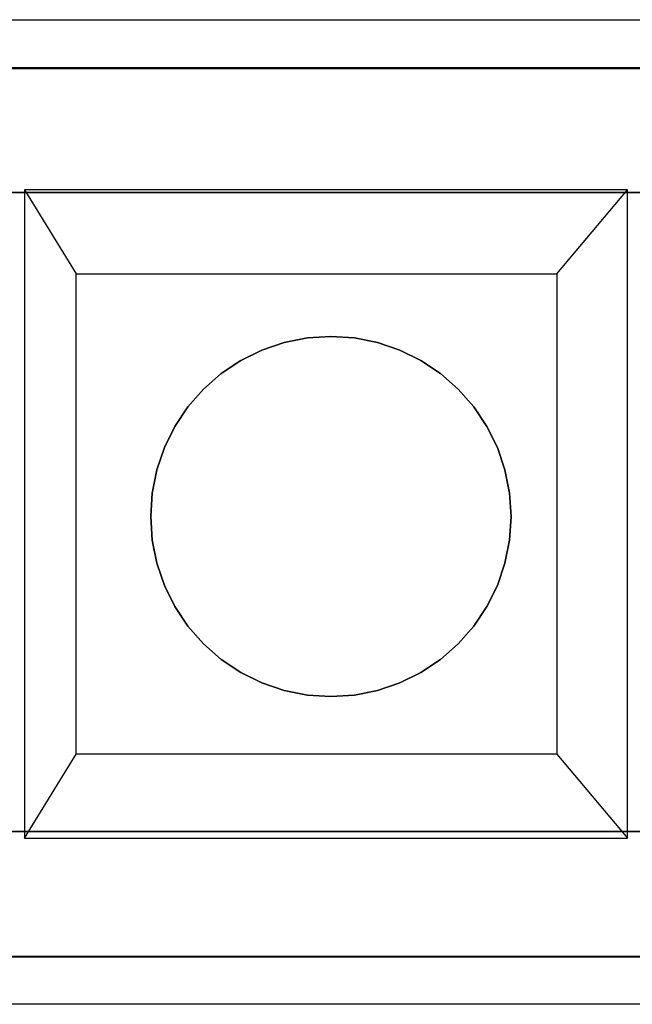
# Model space of a CAD drawing. Extents: x 0.03 to 5.66, y -0.81 to 0.81.
# Tile 2 of 4: x 1.34 to 2.34, y -0.81 to 0.81. Entities that reach past the tile are written whole.
import ezdxf

# ---------------------------------------------------------------- set-up
doc = ezdxf.new("R2010")
doc.units = 0
doc.header["$MEASUREMENT"] = 0
doc.layers.get('0').update_dxf_attribs({"color": 13, "linetype": 'CONTINUOUS'})

# ---------------------------------------------------------------- blocks, each defined once
blk = doc.blocks.new('PIX_LED-11367_STL')
at = {"color": 0}
for p, q in [((0.0675, 0.8071, 0.0295), (5.6187, 0.8071, 0.0295)), ((0.0675, 0.8071, 2.9823), (5.6187, 0.8071, 2.9823)), ((0.0675, 0.8071, 0.0295), (5.6187, 0.8071, 0.0295)), ((0.0675, 0.8071, 2.9823), (5.6187, 0.8071, 2.9823)), ((5.5793, 0.7283, 0.0295), (0.1069, 0.7283, 0.0295)), ((5.5793, 0.7283, 0.0458), (0.1069, 0.7283, 0.0458)), ((5.5793, 0.7283, 0.0295), (0.1069, 0.7283, 0.0295)), ((5.5793, 0.7283, 0.0458), (0.1069, 0.7283, 0.0458)), ((5.5793, 0.7283, 0.187), (0.1069, 0.7283, 0.187)), ((5.5793, 0.7283, 2.9035), (0.1069, 0.7283, 2.9035)), ((5.5793, 0.7283, 0.187), (0.1069, 0.7283, 0.187)), ((5.5793, 0.7283, 2.9035), (0.1069, 0.7283, 2.9035)), ((0.332, 0.524, 0.0458), (5.3542, 0.524, 0.0458)), ((5.3542, 0.524, 0.187), (0.332, 0.524, 0.187)), ((0.332, 0.524, 0.0458), (5.3542, 0.524, 0.0458)), ((5.3542, 0.524, 0.187), (0.332, 0.524, 0.187)), ((1.3473, 0.5281, 0.3937), (1.4322, 0.3903, 0.9843)), ((2.3355, 0.5281, 0.3937), (1.3473, 0.5281, 0.3937)), ((1.3473, 0.5281, 0.3937), (1.4322, 0.3903, 0.9843)), ((1.3473, 0.5281, 0.3937), (1.3473, -0.5349, 0.3937)), ((2.2196, 0.3903, 0.9843), (2.3355, 0.5281, 0.3937)), ((2.2196, 0.3903, 0.9843), (2.3355, 0.5281, 0.3937)), ((2.3355, -0.5349, 0.3937), (2.3355, 0.5281, 0.3937)), ((1.4322, 0.3903, 0.9843), (2.2196, 0.3903, 0.9843)), ((1.4322, -0.3971, 0.9843), (1.4322, 0.3903, 0.9843)), ((2.2196, 0.3903, 0.9843), (2.2196, -0.3971, 0.9843)), ((1.7364, 0.2654, 0.6999), (1.773, 0.2778, 0.6999)), ((1.773, 0.2778, 0.6606), (1.7364, 0.2654, 0.6606)), ((1.7364, 0.2654, 0.6999), (1.773, 0.2778, 0.6999)), ((1.773, 0.2778, 0.6606), (1.7364, 0.2654, 0.6606)), ((1.773, 0.2778, 0.6999), (1.8109, 0.2853, 0.6999)), ((1.8109, 0.2853, 0.6606), (1.773, 0.2778, 0.6606)), ((1.773, 0.2778, 0.6999), (1.8109, 0.2853, 0.6999)), ((1.8109, 0.2853, 0.6606), (1.773, 0.2778, 0.6606)), ((1.773, 0.2778, 0.6999), (1.773, 0.2778, 0.6606)), ((1.773, 0.2778, 0.6999), (1.773, 0.2778, 0.6606)), ((1.8109, 0.2853, 0.6999), (1.8494, 0.2878, 0.6999)), ((1.8494, 0.2878, 0.6606), (1.8109, 0.2853, 0.6606)), ((1.8109, 0.2853, 0.6999), (1.8494, 0.2878, 0.6999)), ((1.8494, 0.2878, 0.6606), (1.8109, 0.2853, 0.6606)), ((1.8109, 0.2853, 0.6999), (1.8109, 0.2853, 0.6606)), ((1.8109, 0.2853, 0.6999), (1.8109, 0.2853, 0.6606)), ((1.8879, 0.2853, 0.6606), (1.8494, 0.2878, 0.6606)), ((1.8494, 0.2878, 0.6999), (1.8494, 0.2878, 0.6606)), ((1.8494, 0.2878, 0.6999), (1.8879, 0.2853, 0.6999)), ((1.8494, 0.2878, 0.6999), (1.8494, 0.2878, 0.6606)), ((1.8494, 0.2878, 0.6999), (1.8879, 0.2853, 0.6999)), ((1.8879, 0.2853, 0.6606), (1.8494, 0.2878, 0.6606)), ((1.8879, 0.2853, 0.6999), (1.8879, 0.2853, 0.6606)), ((1.8879, 0.2853, 0.6999), (1.9258, 0.2778, 0.6999)), ((1.9258, 0.2778, 0.6606), (1.8879, 0.2853, 0.6606)), ((1.8879, 0.2853, 0.6999), (1.8879, 0.2853, 0.6606)), ((1.8879, 0.2853, 0.6999), (1.9258, 0.2778, 0.6999)), ((1.9258, 0.2778, 0.6606), (1.8879, 0.2853, 0.6606)), ((1.9258, 0.2778, 0.6999), (1.9258, 0.2778, 0.6606)), ((1.9258, 0.2778, 0.6999), (1.9624, 0.2654, 0.6999)), ((1.9624, 0.2654, 0.6606), (1.9258, 0.2778, 0.6606)), ((1.9258, 0.2778, 0.6999), (1.9258, 0.2778, 0.6606)), ((1.9258, 0.2778, 0.6999), (1.9624, 0.2654, 0.6999)), ((1.9624, 0.2654, 0.6606), (1.9258, 0.2778, 0.6606)), ((1.7018, 0.2483, 0.6999), (1.7364, 0.2654, 0.6999)), ((1.7364, 0.2654, 0.6606), (1.7018, 0.2483, 0.6606)), ((1.7018, 0.2483, 0.6999), (1.7364, 0.2654, 0.6999)), ((1.7364, 0.2654, 0.6606), (1.7018, 0.2483, 0.6606)), ((1.7364, 0.2654, 0.6999), (1.7364, 0.2654, 0.6606)), ((1.7364, 0.2654, 0.6999), (1.7364, 0.2654, 0.6606)), ((1.9624, 0.2654, 0.6999), (1.9624, 0.2654, 0.6606)), ((1.9624, 0.2654, 0.6999), (1.997, 0.2483, 0.6999)), ((1.997, 0.2483, 0.6606), (1.9624, 0.2654, 0.6606)), ((1.9624, 0.2654, 0.6999), (1.9624, 0.2654, 0.6606)), ((1.9624, 0.2654, 0.6999), (1.997, 0.2483, 0.6999)), ((1.997, 0.2483, 0.6606), (1.9624, 0.2654, 0.6606)), ((1.6696, 0.2268, 0.6999), (1.7018, 0.2483, 0.6999)), ((1.7018, 0.2483, 0.6606), (1.6696, 0.2268, 0.6606)), ((1.6696, 0.2268, 0.6999), (1.7018, 0.2483, 0.6999)), ((1.7018, 0.2483, 0.6606), (1.6696, 0.2268, 0.6606)), ((1.7018, 0.2483, 0.6999), (1.7018, 0.2483, 0.6606)), ((1.7018, 0.2483, 0.6999), (1.7018, 0.2483, 0.6606)), ((1.997, 0.2483, 0.6999), (1.997, 0.2483, 0.6606)), ((1.997, 0.2483, 0.6999), (2.0292, 0.2268, 0.6999)), ((2.0292, 0.2268, 0.6606), (1.997, 0.2483, 0.6606)), ((1.997, 0.2483, 0.6999), (1.997, 0.2483, 0.6606)), ((1.997, 0.2483, 0.6999), (2.0292, 0.2268, 0.6999)), ((2.0292, 0.2268, 0.6606), (1.997, 0.2483, 0.6606)), ((1.6406, 0.2014, 0.6999), (1.6696, 0.2268, 0.6999)), ((1.6696, 0.2268, 0.6606), (1.6406, 0.2014, 0.6606)), ((1.6406, 0.2014, 0.6999), (1.6696, 0.2268, 0.6999)), ((1.6696, 0.2268, 0.6606), (1.6406, 0.2014, 0.6606)), ((1.6696, 0.2268, 0.6999), (1.6696, 0.2268, 0.6606)), ((1.6696, 0.2268, 0.6999), (1.6696, 0.2268, 0.6606)), ((2.0292, 0.2268, 0.6999), (2.0292, 0.2268, 0.6606)), ((2.0292, 0.2268, 0.6999), (2.0582, 0.2014, 0.6999)), ((2.0582, 0.2014, 0.6606), (2.0292, 0.2268, 0.6606)), ((2.0292, 0.2268, 0.6999), (2.0292, 0.2268, 0.6606)), ((2.0292, 0.2268, 0.6999), (2.0582, 0.2014, 0.6999)), ((2.0582, 0.2014, 0.6606), (2.0292, 0.2268, 0.6606)), ((1.6151, 0.1723, 0.6999), (1.6406, 0.2014, 0.6999)), ((1.6406, 0.2014, 0.6606), (1.6151, 0.1723, 0.6606)), ((1.6151, 0.1723, 0.6999), (1.6406, 0.2014, 0.6999)), ((1.6406, 0.2014, 0.6606), (1.6151, 0.1723, 0.6606)), ((1.6406, 0.2014, 0.6999), (1.6406, 0.2014, 0.6606)), ((1.6406, 0.2014, 0.6999), (1.6406, 0.2014, 0.6606)), ((2.0582, 0.2014, 0.6999), (2.0582, 0.2014, 0.6606)), ((2.0582, 0.2014, 0.6999), (2.0837, 0.1723, 0.6999)), ((2.0837, 0.1723, 0.6606), (2.0582, 0.2014, 0.6606)), ((2.0582, 0.2014, 0.6999), (2.0582, 0.2014, 0.6606)), ((2.0582, 0.2014, 0.6999), (2.0837, 0.1723, 0.6999)), ((2.0837, 0.1723, 0.6606), (2.0582, 0.2014, 0.6606)), ((1.5937, 0.1402, 0.6999), (1.6151, 0.1723, 0.6999)), ((1.6151, 0.1723, 0.6606), (1.5937, 0.1402, 0.6606)), ((1.5937, 0.1402, 0.6999), (1.6151, 0.1723, 0.6999)), ((1.6151, 0.1723, 0.6606), (1.5937, 0.1402, 0.6606)), ((1.6151, 0.1723, 0.6999), (1.6151, 0.1723, 0.6606)), ((1.6151, 0.1723, 0.6999), (1.6151, 0.1723, 0.6606)), ((2.0837, 0.1723, 0.6999), (2.0837, 0.1723, 0.6606)), ((2.0837, 0.1723, 0.6999), (2.1051, 0.1402, 0.6999)), ((2.1051, 0.1402, 0.6606), (2.0837, 0.1723, 0.6606)), ((2.0837, 0.1723, 0.6999), (2.0837, 0.1723, 0.6606)), ((2.0837, 0.1723, 0.6999), (2.1051, 0.1402, 0.6999)), ((2.1051, 0.1402, 0.6606), (2.0837, 0.1723, 0.6606)), ((1.5766, 0.1056, 0.6999), (1.5937, 0.1402, 0.6999)), ((1.5937, 0.1402, 0.6606), (1.5766, 0.1056, 0.6606)), ((1.5766, 0.1056, 0.6999), (1.5937, 0.1402, 0.6999)), ((1.5937, 0.1402, 0.6606), (1.5766, 0.1056, 0.6606)), ((1.5937, 0.1402, 0.6999), (1.5937, 0.1402, 0.6606)), ((1.5937, 0.1402, 0.6999), (1.5937, 0.1402, 0.6606)), ((2.1051, 0.1402, 0.6999), (2.1051, 0.1402, 0.6606)), ((2.1051, 0.1402, 0.6999), (2.1222, 0.1056, 0.6999)), ((2.1222, 0.1056, 0.6606), (2.1051, 0.1402, 0.6606)), ((2.1051, 0.1402, 0.6999), (2.1051, 0.1402, 0.6606)), ((2.1051, 0.1402, 0.6999), (2.1222, 0.1056, 0.6999)), ((2.1222, 0.1056, 0.6606), (2.1051, 0.1402, 0.6606)), ((1.5642, 0.069, 0.6999), (1.5766, 0.1056, 0.6999)), ((1.5766, 0.1056, 0.6606), (1.5642, 0.069, 0.6606)), ((1.5642, 0.069, 0.6999), (1.5766, 0.1056, 0.6999)), ((1.5766, 0.1056, 0.6606), (1.5642, 0.069, 0.6606)), ((1.5766, 0.1056, 0.6999), (1.5766, 0.1056, 0.6606)), ((1.5766, 0.1056, 0.6999), (1.5766, 0.1056, 0.6606)), ((2.1222, 0.1056, 0.6999), (2.1222, 0.1056, 0.6606)), ((2.1222, 0.1056, 0.6999), (2.1346, 0.069, 0.6999)), ((2.1346, 0.069, 0.6606), (2.1222, 0.1056, 0.6606)), ((2.1222, 0.1056, 0.6999), (2.1222, 0.1056, 0.6606)), ((2.1222, 0.1056, 0.6999), (2.1346, 0.069, 0.6999)), ((2.1346, 0.069, 0.6606), (2.1222, 0.1056, 0.6606)), ((1.5566, 0.0311, 0.6999), (1.5642, 0.069, 0.6999)), ((1.5642, 0.069, 0.6606), (1.5566, 0.0311, 0.6606)), ((1.5566, 0.0311, 0.6999), (1.5642, 0.069, 0.6999)), ((1.5642, 0.069, 0.6606), (1.5566, 0.0311, 0.6606)), ((1.5642, 0.069, 0.6999), (1.5642, 0.069, 0.6606)), ((1.5642, 0.069, 0.6999), (1.5642, 0.069, 0.6606)), ((2.1346, 0.069, 0.6999), (2.1346, 0.069, 0.6606)), ((2.1346, 0.069, 0.6999), (2.1421, 0.0311, 0.6999)), ((2.1421, 0.0311, 0.6606), (2.1346, 0.069, 0.6606)), ((2.1346, 0.069, 0.6999), (2.1346, 0.069, 0.6606)), ((2.1346, 0.069, 0.6999), (2.1421, 0.0311, 0.6999)), ((2.1421, 0.0311, 0.6606), (2.1346, 0.069, 0.6606)), ((1.5541, -0.0074, 0.6999), (1.5566, 0.0311, 0.6999)), ((1.5566, 0.0311, 0.6606), (1.5541, -0.0074, 0.6606)), ((1.5541, -0.0074, 0.6999), (1.5566, 0.0311, 0.6999)), ((1.5566, 0.0311, 0.6606), (1.5541, -0.0074, 0.6606)), ((1.5566, 0.0311, 0.6999), (1.5566, 0.0311, 0.6606)), ((1.5566, 0.0311, 0.6999), (1.5566, 0.0311, 0.6606)), ((2.1421, 0.0311, 0.6999), (2.1421, 0.0311, 0.6606)), ((2.1421, 0.0311, 0.6999), (2.1447, -0.0074, 0.6999)), ((2.1447, -0.0074, 0.6606), (2.1421, 0.0311, 0.6606)), ((2.1421, 0.0311, 0.6999), (2.1421, 0.0311, 0.6606)), ((2.1421, 0.0311, 0.6999), (2.1447, -0.0074, 0.6999)), ((2.1447, -0.0074, 0.6606), (2.1421, 0.0311, 0.6606)), ((1.5566, -0.046, 0.6999), (1.5541, -0.0074, 0.6999)), ((1.5541, -0.0074, 0.6999), (1.5541, -0.0074, 0.6606)), ((1.5541, -0.0074, 0.6606), (1.5566, -0.046, 0.6606)), ((1.5541, -0.0074, 0.6999), (1.5541, -0.0074, 0.6606)), ((1.5566, -0.046, 0.6999), (1.5541, -0.0074, 0.6999)), ((1.5541, -0.0074, 0.6606), (1.5566, -0.046, 0.6606)), ((2.1447, -0.0074, 0.6999), (2.1421, -0.046, 0.6999)), ((2.1421, -0.046, 0.6606), (2.1447, -0.0074, 0.6606)), ((2.1447, -0.0074, 0.6999), (2.1421, -0.046, 0.6999)), ((2.1421, -0.046, 0.6606), (2.1447, -0.0074, 0.6606)), ((2.1447, -0.0074, 0.6999), (2.1447, -0.0074, 0.6606)), ((2.1447, -0.0074, 0.6999), (2.1447, -0.0074, 0.6606)), ((1.5642, -0.0839, 0.6999), (1.5566, -0.046, 0.6999)), ((1.5566, -0.046, 0.6999), (1.5566, -0.046, 0.6606)), ((1.5566, -0.046, 0.6606), (1.5642, -0.0839, 0.6606)), ((1.5566, -0.046, 0.6999), (1.5566, -0.046, 0.6606)), ((1.5642, -0.0839, 0.6999), (1.5566, -0.046, 0.6999)), ((1.5566, -0.046, 0.6606), (1.5642, -0.0839, 0.6606)), ((2.1421, -0.046, 0.6999), (2.1346, -0.0839, 0.6999)), ((2.1346, -0.0839, 0.6606), (2.1421, -0.046, 0.6606)), ((2.1421, -0.046, 0.6999), (2.1346, -0.0839, 0.6999)), ((2.1346, -0.0839, 0.6606), (2.1421, -0.046, 0.6606)), ((2.1421, -0.046, 0.6999), (2.1421, -0.046, 0.6606)), ((2.1421, -0.046, 0.6999), (2.1421, -0.046, 0.6606)), ((1.5766, -0.1204, 0.6999), (1.5642, -0.0839, 0.6999)), ((1.5642, -0.0839, 0.6999), (1.5642, -0.0839, 0.6606)), ((1.5642, -0.0839, 0.6606), (1.5766, -0.1204, 0.6606)), ((1.5642, -0.0839, 0.6999), (1.5642, -0.0839, 0.6606)), ((1.5766, -0.1204, 0.6999), (1.5642, -0.0839, 0.6999)), ((1.5642, -0.0839, 0.6606), (1.5766, -0.1204, 0.6606)), ((2.1346, -0.0839, 0.6999), (2.1222, -0.1204, 0.6999)), ((2.1222, -0.1204, 0.6606), (2.1346, -0.0839, 0.6606)), ((2.1346, -0.0839, 0.6999), (2.1222, -0.1204, 0.6999)), ((2.1222, -0.1204, 0.6606), (2.1346, -0.0839, 0.6606)), ((2.1346, -0.0839, 0.6999), (2.1346, -0.0839, 0.6606)), ((2.1346, -0.0839, 0.6999), (2.1346, -0.0839, 0.6606)), ((1.5937, -0.1551, 0.6999), (1.5766, -0.1204, 0.6999)), ((1.5766, -0.1204, 0.6999), (1.5766, -0.1204, 0.6606)), ((1.5766, -0.1204, 0.6606), (1.5937, -0.1551, 0.6606)), ((1.5766, -0.1204, 0.6999), (1.5766, -0.1204, 0.6606)), ((1.5937, -0.1551, 0.6999), (1.5766, -0.1204, 0.6999)), ((1.5766, -0.1204, 0.6606), (1.5937, -0.1551, 0.6606)), ((2.1222, -0.1204, 0.6999), (2.1051, -0.1551, 0.6999)), ((2.1051, -0.1551, 0.6606), (2.1222, -0.1204, 0.6606)), ((2.1222, -0.1204, 0.6999), (2.1051, -0.1551, 0.6999)), ((2.1051, -0.1551, 0.6606), (2.1222, -0.1204, 0.6606)), ((2.1222, -0.1204, 0.6999), (2.1222, -0.1204, 0.6606)), ((2.1222, -0.1204, 0.6999), (2.1222, -0.1204, 0.6606)), ((1.6151, -0.1872, 0.6999), (1.5937, -0.1551, 0.6999)), ((1.5937, -0.1551, 0.6999), (1.5937, -0.1551, 0.6606)), ((1.5937, -0.1551, 0.6606), (1.6151, -0.1872, 0.6606)), ((1.5937, -0.1551, 0.6999), (1.5937, -0.1551, 0.6606)), ((1.6151, -0.1872, 0.6999), (1.5937, -0.1551, 0.6999)), ((1.5937, -0.1551, 0.6606), (1.6151, -0.1872, 0.6606)), ((2.1051, -0.1551, 0.6999), (2.0837, -0.1872, 0.6999)), ((2.0837, -0.1872, 0.6606), (2.1051, -0.1551, 0.6606)), ((2.1051, -0.1551, 0.6999), (2.0837, -0.1872, 0.6999)), ((2.0837, -0.1872, 0.6606), (2.1051, -0.1551, 0.6606)), ((2.1051, -0.1551, 0.6999), (2.1051, -0.1551, 0.6606)), ((2.1051, -0.1551, 0.6999), (2.1051, -0.1551, 0.6606)), ((1.6406, -0.2162, 0.6999), (1.6151, -0.1872, 0.6999)), ((1.6151, -0.1872, 0.6999), (1.6151, -0.1872, 0.6606)), ((1.6151, -0.1872, 0.6606), (1.6406, -0.2162, 0.6606)), ((1.6151, -0.1872, 0.6999), (1.6151, -0.1872, 0.6606)), ((1.6406, -0.2162, 0.6999), (1.6151, -0.1872, 0.6999)), ((1.6151, -0.1872, 0.6606), (1.6406, -0.2162, 0.6606)), ((2.0837, -0.1872, 0.6999), (2.0582, -0.2162, 0.6999)), ((2.0582, -0.2162, 0.6606), (2.0837, -0.1872, 0.6606)), ((2.0837, -0.1872, 0.6999), (2.0582, -0.2162, 0.6999)), ((2.0582, -0.2162, 0.6606), (2.0837, -0.1872, 0.6606)), ((2.0837, -0.1872, 0.6999), (2.0837, -0.1872, 0.6606)), ((2.0837, -0.1872, 0.6999), (2.0837, -0.1872, 0.6606)), ((1.6696, -0.2417, 0.6999), (1.6406, -0.2162, 0.6999)), ((1.6406, -0.2162, 0.6999), (1.6406, -0.2162, 0.6606)), ((1.6406, -0.2162, 0.6606), (1.6696, -0.2417, 0.6606)), ((1.6406, -0.2162, 0.6999), (1.6406, -0.2162, 0.6606)), ((1.6696, -0.2417, 0.6999), (1.6406, -0.2162, 0.6999)), ((1.6406, -0.2162, 0.6606), (1.6696, -0.2417, 0.6606)), ((2.0582, -0.2162, 0.6999), (2.0292, -0.2417, 0.6999)), ((2.0292, -0.2417, 0.6606), (2.0582, -0.2162, 0.6606)), ((2.0582, -0.2162, 0.6999), (2.0292, -0.2417, 0.6999)), ((2.0292, -0.2417, 0.6606), (2.0582, -0.2162, 0.6606)), ((2.0582, -0.2162, 0.6999), (2.0582, -0.2162, 0.6606)), ((2.0582, -0.2162, 0.6999), (2.0582, -0.2162, 0.6606)), ((1.7018, -0.2632, 0.6999), (1.6696, -0.2417, 0.6999)), ((1.6696, -0.2417, 0.6999), (1.6696, -0.2417, 0.6606)), ((1.6696, -0.2417, 0.6606), (1.7018, -0.2632, 0.6606)), ((1.6696, -0.2417, 0.6999), (1.6696, -0.2417, 0.6606)), ((1.7018, -0.2632, 0.6999), (1.6696, -0.2417, 0.6999)), ((1.6696, -0.2417, 0.6606), (1.7018, -0.2632, 0.6606)), ((2.0292, -0.2417, 0.6999), (1.997, -0.2632, 0.6999)), ((1.997, -0.2632, 0.6606), (2.0292, -0.2417, 0.6606)), ((2.0292, -0.2417, 0.6999), (1.997, -0.2632, 0.6999)), ((1.997, -0.2632, 0.6606), (2.0292, -0.2417, 0.6606)), ((2.0292, -0.2417, 0.6999), (2.0292, -0.2417, 0.6606)), ((2.0292, -0.2417, 0.6999), (2.0292, -0.2417, 0.6606)), ((1.7364, -0.2802, 0.6999), (1.7018, -0.2632, 0.6999)), ((1.7018, -0.2632, 0.6999), (1.7018, -0.2632, 0.6606)), ((1.7018, -0.2632, 0.6606), (1.7364, -0.2802, 0.6606)), ((1.7018, -0.2632, 0.6999), (1.7018, -0.2632, 0.6606)), ((1.7364, -0.2802, 0.6999), (1.7018, -0.2632, 0.6999)), ((1.7018, -0.2632, 0.6606), (1.7364, -0.2802, 0.6606)), ((1.997, -0.2632, 0.6999), (1.9624, -0.2802, 0.6999)), ((1.9624, -0.2802, 0.6606), (1.997, -0.2632, 0.6606)), ((1.997, -0.2632, 0.6999), (1.9624, -0.2802, 0.6999)), ((1.9624, -0.2802, 0.6606), (1.997, -0.2632, 0.6606)), ((1.997, -0.2632, 0.6999), (1.997, -0.2632, 0.6606)), ((1.997, -0.2632, 0.6999), (1.997, -0.2632, 0.6606)), ((1.773, -0.2927, 0.6999), (1.7364, -0.2802, 0.6999)), ((1.7364, -0.2802, 0.6999), (1.7364, -0.2802, 0.6606)), ((1.7364, -0.2802, 0.6606), (1.773, -0.2927, 0.6606)), ((1.7364, -0.2802, 0.6999), (1.7364, -0.2802, 0.6606)), ((1.773, -0.2927, 0.6999), (1.7364, -0.2802, 0.6999)), ((1.7364, -0.2802, 0.6606), (1.773, -0.2927, 0.6606)), ((1.9624, -0.2802, 0.6999), (1.9258, -0.2927, 0.6999)), ((1.9258, -0.2927, 0.6606), (1.9624, -0.2802, 0.6606)), ((1.9624, -0.2802, 0.6999), (1.9258, -0.2927, 0.6999)), ((1.9258, -0.2927, 0.6606), (1.9624, -0.2802, 0.6606)), ((1.9624, -0.2802, 0.6999), (1.9624, -0.2802, 0.6606)), ((1.9624, -0.2802, 0.6999), (1.9624, -0.2802, 0.6606)), ((1.8109, -0.3002, 0.6999), (1.773, -0.2927, 0.6999)), ((1.773, -0.2927, 0.6999), (1.773, -0.2927, 0.6606)), ((1.773, -0.2927, 0.6606), (1.8109, -0.3002, 0.6606)), ((1.773, -0.2927, 0.6999), (1.773, -0.2927, 0.6606)), ((1.8109, -0.3002, 0.6999), (1.773, -0.2927, 0.6999)), ((1.773, -0.2927, 0.6606), (1.8109, -0.3002, 0.6606)), ((1.8494, -0.3027, 0.6999), (1.8109, -0.3002, 0.6999)), ((1.8109, -0.3002, 0.6999), (1.8109, -0.3002, 0.6606)), ((1.8109, -0.3002, 0.6606), (1.8494, -0.3027, 0.6606)), ((1.8109, -0.3002, 0.6999), (1.8109, -0.3002, 0.6606)), ((1.8494, -0.3027, 0.6999), (1.8109, -0.3002, 0.6999)), ((1.8109, -0.3002, 0.6606), (1.8494, -0.3027, 0.6606)), ((1.8879, -0.3002, 0.6999), (1.8494, -0.3027, 0.6999)), ((1.8494, -0.3027, 0.6606), (1.8879, -0.3002, 0.6606)), ((1.8879, -0.3002, 0.6999), (1.8494, -0.3027, 0.6999)), ((1.8494, -0.3027, 0.6606), (1.8879, -0.3002, 0.6606)), ((1.8494, -0.3027, 0.6999), (1.8494, -0.3027, 0.6606)), ((1.8494, -0.3027, 0.6999), (1.8494, -0.3027, 0.6606)), ((1.9258, -0.2927, 0.6999), (1.8879, -0.3002, 0.6999)), ((1.8879, -0.3002, 0.6606), (1.9258, -0.2927, 0.6606)), ((1.9258, -0.2927, 0.6999), (1.8879, -0.3002, 0.6999)), ((1.8879, -0.3002, 0.6606), (1.9258, -0.2927, 0.6606)), ((1.8879, -0.3002, 0.6999), (1.8879, -0.3002, 0.6606)), ((1.8879, -0.3002, 0.6999), (1.8879, -0.3002, 0.6606)), ((1.9258, -0.2927, 0.6999), (1.9258, -0.2927, 0.6606)), ((1.9258, -0.2927, 0.6999), (1.9258, -0.2927, 0.6606)), ((1.3473, -0.5349, 0.3937), (1.4322, -0.3971, 0.9843)), ((1.3473, -0.5349, 0.3937), (1.4322, -0.3971, 0.9843)), ((2.2196, -0.3971, 0.9843), (1.4322, -0.3971, 0.9843)), ((2.2196, -0.3971, 0.9843), (2.3355, -0.5349, 0.3937)), ((2.2196, -0.3971, 0.9843), (2.3355, -0.5349, 0.3937)), ((5.3542, -0.524, 0.0458), (0.332, -0.524, 0.0458)), ((0.332, -0.524, 0.187), (5.3542, -0.524, 0.187)), ((5.3542, -0.524, 0.0458), (0.332, -0.524, 0.0458)), ((0.332, -0.524, 0.187), (5.3542, -0.524, 0.187)), ((1.3473, -0.5349, 0.3937), (2.3355, -0.5349, 0.3937)), ((0.1069, -0.7283, 0.0295), (5.5793, -0.7283, 0.0295)), ((0.1069, -0.7283, 0.0458), (5.5793, -0.7283, 0.0458)), ((0.1069, -0.7283, 0.0295), (5.5793, -0.7283, 0.0295)), ((0.1069, -0.7283, 0.0458), (5.5793, -0.7283, 0.0458)), ((0.1069, -0.7283, 0.187), (5.5793, -0.7283, 0.187)), ((0.1069, -0.7283, 2.9035), (5.5793, -0.7283, 2.9035)), ((0.1069, -0.7283, 0.187), (5.5793, -0.7283, 0.187)), ((0.1069, -0.7283, 2.9035), (5.5793, -0.7283, 2.9035)), ((5.6187, -0.8071, 0.0295), (0.0675, -0.8071, 0.0295)), ((5.6187, -0.8071, 0.0295), (0.0675, -0.8071, 0.0295)), ((5.6187, -0.8071, 2.9823), (0.0675, -0.8071, 2.9823)), ((5.6187, -0.8071, 2.9823), (0.0675, -0.8071, 2.9823))]:
    blk.add_line(p, q, dxfattribs=at)

msp = doc.modelspace()

# ---------------------------------------------------------------- linework, layer by layer
at = {"color": 0}
for p, q in [((0.1069, 0.7268, 0.0295), (5.5793, 0.7268, 0.0295)), ((5.5793, -0.7299, 0.0295), (0.1069, -0.7299, 0.0295))]:
    msp.add_line(p, q, dxfattribs=at)

# ---------------------------------------------------------------- block references
msp.add_blockref('PIX_LED-11367_STL', (0, 0), dxfattribs=at)

doc.saveas('drawing.dxf')
